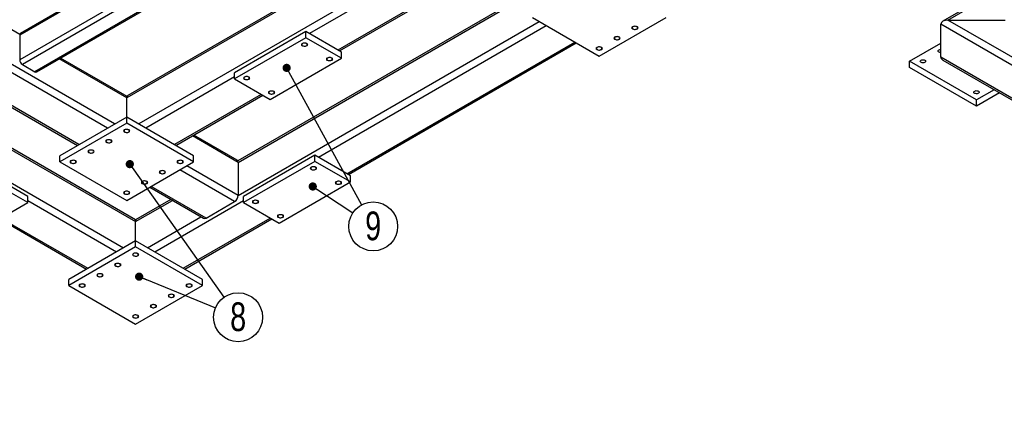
# Model space of a CAD drawing. Header units: millimetres. Extents: x 5 to 589, y 5 to 415.
# Tile 12 of 15: x 277 to 397, y 278 to 325. Entities that reach past the tile are written whole.
import ezdxf

# ---------------------------------------------------------------- set-up
doc = ezdxf.new("R2010")
doc.units = ezdxf.units.MM
doc.layers.add('NOTES', color=6, linetype='Continuous')
doc.layers.add('TRAIT-FINS', color=9, linetype='Continuous')
doc.layers.add('TRAIT-FORT', color=4, linetype='Continuous', lineweight=25)
doc.styles.add('SLDTEXTSTYLE0', font='TXT', dxfattribs={"width": 0.75})
doc.dimstyles.new('SLDDIMSTYLE5', dxfattribs={"dimtxt": 0.18, "dimasz": 1, "dimexe": 0, "dimexo": 0.0625, "dimgap": 0, "dimtad": 0, "dimtih": 1, "dimtoh": 1, "dimdec": 0, "dimrnd": 1e-09, "dimzin": 0, "dimdsep": 46, "dimtxsty": 'Standard', "dimblk1": 'DOT', "dimblk2": 'DOT', "dimsah": 1, "dimcen": 0.09, "dimadec": 0, "dimazin": 0, "dimtfac": 1, "dimtdec": 0, "dimtofl": 0, "dimtmove": 0, "dimatfit": 3, "dimldrblk": 'DOT', "dimfxl": 1, "dimfrac": 2, "dimtolj": 1, "dimtzin": 0, "dimarcsym": 0})

# ---------------------------------------------------------------- blocks, each defined once
blk = doc.blocks.new('SW_NOTE_19')
at = {"layer": 'NOTES', "color": 0}
blk.add_circle((2.49, -1.64), 2.98, dxfattribs=at)
at = {"layer": 'NOTES', "color": 0, "insert": (2.49, 0.17), "char_height": 3.5, "attachment_point": 2, "style": 'SLDTEXTSTYLE0'}
blk.add_mtext('9', dxfattribs=at)
blk = doc.blocks.new('_Dot')
at = {"color": 0, "linetype": 'ByBlock', "lineweight": -2}
blk.add_line((-0.5, 0), (-1, 0), dxfattribs=at)
at = {"color": 0, "linetype": 'ByBlock', "const_width": 0.5}
blk.add_lwpolyline([(-0.25, 0, 1), (0.25, 0, 1)], format="xyb", close=True, dxfattribs=at)
blk = doc.blocks.new('SW_NOTE_23')
at = {"layer": 'NOTES', "color": 0}
blk.add_circle((1.72, -2.43), 2.98, dxfattribs=at)
at = {"layer": 'NOTES', "color": 0, "insert": (1.73, -0.62), "char_height": 3.5, "attachment_point": 2, "style": 'SLDTEXTSTYLE0'}
blk.add_mtext('8', dxfattribs=at)

msp = doc.modelspace()

# ---------------------------------------------------------------- linework, layer by layer
at = {"layer": 'TRAIT-FINS', "lineweight": 18, "flags": 128}
for points in [[(352.0397, 323.967), (351.9564, 324.039), (351.9271, 324.124), (351.9564, 324.209), (352.0397, 324.281), (352.1645, 324.3291), (352.3117, 324.346), (352.4589, 324.3291), (352.5837, 324.281), (352.667, 324.209), (352.6963, 324.124), (352.667, 324.039), (352.5837, 323.967), (352.4589, 323.9189), (352.3117, 323.9019), (352.1645, 323.9189), (352.0397, 323.967)], [(311.7346, 321.926), (311.6513, 321.998), (311.622, 322.083), (311.6513, 322.1679), (311.7346, 322.24), (311.8594, 322.2881), (312.0066, 322.305), (312.1538, 322.2881), (312.2786, 322.24), (312.3619, 322.1679), (312.3912, 322.083), (312.3619, 321.998), (312.2786, 321.926), (312.1538, 321.8778), (312.0066, 321.8609), (311.8594, 321.8778), (311.7346, 321.926)], [(349.864, 322.711), (349.7806, 322.783), (349.7514, 322.868), (349.7806, 322.9529), (349.864, 323.025), (349.9888, 323.0731), (350.136, 323.09), (350.2832, 323.0731), (350.4079, 323.025), (350.4913, 322.9529), (350.5206, 322.868), (350.4913, 322.783), (350.4079, 322.711), (350.2832, 322.6628), (350.136, 322.6459), (349.9888, 322.6628), (349.864, 322.711)], [(347.6883, 321.455), (347.6049, 321.527), (347.5757, 321.612), (347.6049, 321.6969), (347.6883, 321.769), (347.8131, 321.8171), (347.9603, 321.834), (348.1075, 321.8171), (348.2322, 321.769), (348.3156, 321.6969), (348.3449, 321.612), (348.3156, 321.527), (348.2322, 321.455), (348.1075, 321.4068), (347.9603, 321.3899), (347.8131, 321.4068), (347.6883, 321.455)], [(314.7806, 320.1675), (314.6973, 320.2396), (314.668, 320.3245), (314.6973, 320.4095), (314.7806, 320.4815), (314.9054, 320.5297), (315.0526, 320.5466), (315.1998, 320.5297), (315.3246, 320.4815), (315.4079, 320.4095), (315.4372, 320.3245), (315.4079, 320.2396), (315.3246, 320.1675), (315.1998, 320.1194), (315.0526, 320.1025), (314.9054, 320.1194), (314.7806, 320.1675)], [(304.6636, 317.8439), (304.5802, 317.916), (304.5509, 318.0009), (304.5802, 318.0859), (304.6636, 318.1579), (304.7884, 318.2061), (304.9355, 318.223), (305.0827, 318.2061), (305.2075, 318.1579), (305.2909, 318.0859), (305.3202, 318.0009), (305.2909, 317.916), (305.2075, 317.8439), (305.0827, 317.7958), (304.9355, 317.7789), (304.7884, 317.7958), (304.6636, 317.8439)], [(307.7096, 316.0855), (307.6262, 316.1575), (307.5969, 316.2425), (307.6262, 316.3275), (307.7096, 316.3995), (307.8344, 316.4476), (307.9815, 316.4645), (308.1287, 316.4476), (308.2535, 316.3995), (308.3369, 316.3275), (308.3662, 316.2425), (308.3369, 316.1575), (308.2535, 316.0855), (308.1287, 316.0374), (307.9815, 316.0205), (307.8344, 316.0374), (307.7096, 316.0855)], [(290.0319, 311.4069), (289.9485, 311.4789), (289.9193, 311.5639), (289.9485, 311.6488), (290.0319, 311.7209), (290.1567, 311.769), (290.3039, 311.7859), (290.4511, 311.769), (290.5758, 311.7209), (290.6592, 311.6488), (290.6885, 311.5639), (290.6592, 311.4789), (290.5758, 311.4069), (290.4511, 311.3587), (290.3039, 311.3418), (290.1567, 311.3587), (290.0319, 311.4069)], [(287.8562, 310.1508), (287.7728, 310.2229), (287.7435, 310.3078), (287.7728, 310.3928), (287.8562, 310.4648), (287.981, 310.513), (288.1282, 310.5299), (288.2753, 310.513), (288.4001, 310.4648), (288.4835, 310.3928), (288.5128, 310.3078), (288.4835, 310.2229), (288.4001, 310.1508), (288.2753, 310.1027), (288.1282, 310.0858), (287.981, 310.1027), (287.8562, 310.1508)], [(285.6805, 308.8948), (285.5971, 308.9669), (285.5678, 309.0518), (285.5971, 309.1368), (285.6805, 309.2088), (285.8053, 309.257), (285.9524, 309.2739), (286.0996, 309.257), (286.2244, 309.2088), (286.3078, 309.1368), (286.3371, 309.0518), (286.3078, 308.9669), (286.2244, 308.8948), (286.0996, 308.8467), (285.9524, 308.8298), (285.8053, 308.8467), (285.6805, 308.8948)], [(283.5048, 307.6388), (283.4214, 307.7109), (283.3921, 307.7958), (283.4214, 307.8808), (283.5048, 307.9528), (283.6295, 308.001), (283.7767, 308.0179), (283.9239, 308.001), (284.0487, 307.9528), (284.1321, 307.8808), (284.1613, 307.7958), (284.1321, 307.7109), (284.0487, 307.6388), (283.9239, 307.5907), (283.7767, 307.5738), (283.6295, 307.5907), (283.5048, 307.6388)], [(296.559, 307.6388), (296.4757, 307.7109), (296.4464, 307.7958), (296.4757, 307.8808), (296.559, 307.9528), (296.6838, 308.001), (296.831, 308.0179), (296.9782, 308.001), (297.103, 307.9528), (297.1863, 307.8808), (297.2156, 307.7958), (297.1863, 307.7109), (297.103, 307.6388), (296.9782, 307.5907), (296.831, 307.5738), (296.6838, 307.5907), (296.559, 307.6388)], [(294.3833, 306.3828), (294.3, 306.4548), (294.2707, 306.5398), (294.3, 306.6248), (294.3833, 306.6968), (294.5081, 306.7449), (294.6553, 306.7618), (294.8025, 306.7449), (294.9273, 306.6968), (295.0106, 306.6248), (295.0399, 306.5398), (295.0106, 306.4548), (294.9273, 306.3828), (294.8025, 306.3347), (294.6553, 306.3178), (294.5081, 306.3347), (294.3833, 306.3828)], [(312.8225, 306.8538), (312.7391, 306.9258), (312.7099, 307.0108), (312.7391, 307.0958), (312.8225, 307.1678), (312.9473, 307.2159), (313.0945, 307.2328), (313.2417, 307.2159), (313.3664, 307.1678), (313.4498, 307.0958), (313.4791, 307.0108), (313.4498, 306.9258), (313.3664, 306.8538), (313.2417, 306.8057), (313.0945, 306.7888), (312.9473, 306.8057), (312.8225, 306.8538)], [(292.2076, 305.1268), (292.1242, 305.1988), (292.095, 305.2838), (292.1242, 305.3688), (292.2076, 305.4408), (292.3324, 305.4889), (292.4796, 305.5058), (292.6268, 305.4889), (292.7515, 305.4408), (292.8349, 305.3688), (292.8642, 305.2838), (292.8349, 305.1988), (292.7515, 305.1268), (292.6268, 305.0787), (292.4796, 305.0618), (292.3324, 305.0787), (292.2076, 305.1268)], [(315.8685, 305.0954), (315.7851, 305.1674), (315.7558, 305.2524), (315.7851, 305.3374), (315.8685, 305.4094), (315.9933, 305.4575), (316.1405, 305.4744), (316.2877, 305.4575), (316.4124, 305.4094), (316.4958, 305.3374), (316.5251, 305.2524), (316.4958, 305.1674), (316.4124, 305.0954), (316.2877, 305.0473), (316.1405, 305.0304), (315.9933, 305.0473), (315.8685, 305.0954)], [(290.0319, 303.8708), (289.9485, 303.9428), (289.9193, 304.0278), (289.9485, 304.1128), (290.0319, 304.1848), (290.1567, 304.2329), (290.3039, 304.2498), (290.4511, 304.2329), (290.5758, 304.1848), (290.6592, 304.1128), (290.6885, 304.0278), (290.6592, 303.9428), (290.5758, 303.8708), (290.4511, 303.8227), (290.3039, 303.8057), (290.1567, 303.8227), (290.0319, 303.8708)], [(305.7514, 302.7718), (305.6681, 302.8438), (305.6388, 302.9288), (305.6681, 303.0137), (305.7514, 303.0858), (305.8762, 303.1339), (306.0234, 303.1508), (306.1706, 303.1339), (306.2954, 303.0858), (306.3787, 303.0137), (306.408, 302.9288), (306.3787, 302.8438), (306.2954, 302.7718), (306.1706, 302.7236), (306.0234, 302.7067), (305.8762, 302.7236), (305.7514, 302.7718)], [(308.7974, 301.0134), (308.7141, 301.0854), (308.6848, 301.1704), (308.7141, 301.2553), (308.7974, 301.3274), (308.9222, 301.3755), (309.0694, 301.3924), (309.2166, 301.3755), (309.3414, 301.3274), (309.4247, 301.2553), (309.454, 301.1704), (309.4247, 301.0854), (309.3414, 301.0134), (309.2166, 300.9652), (309.0694, 300.9483), (308.9222, 300.9652), (308.7974, 301.0134)], [(291.1198, 296.3347), (291.0364, 296.4067), (291.0071, 296.4917), (291.0364, 296.5767), (291.1198, 296.6487), (291.2445, 296.6968), (291.3917, 296.7137), (291.5389, 296.6968), (291.6637, 296.6487), (291.7471, 296.5767), (291.7763, 296.4917), (291.7471, 296.4067), (291.6637, 296.3347), (291.5389, 296.2866), (291.3917, 296.2697), (291.2445, 296.2866), (291.1198, 296.3347)], [(288.9441, 295.0787), (288.8607, 295.1507), (288.8314, 295.2357), (288.8607, 295.3207), (288.9441, 295.3927), (289.0688, 295.4408), (289.216, 295.4577), (289.3632, 295.4408), (289.488, 295.3927), (289.5714, 295.3207), (289.6006, 295.2357), (289.5714, 295.1507), (289.488, 295.0787), (289.3632, 295.0306), (289.216, 295.0137), (289.0688, 295.0306), (288.9441, 295.0787)], [(286.7683, 293.8227), (286.685, 293.8947), (286.6557, 293.9797), (286.685, 294.0647), (286.7683, 294.1367), (286.8931, 294.1848), (287.0403, 294.2017), (287.1875, 294.1848), (287.3123, 294.1367), (287.3956, 294.0647), (287.4249, 293.9797), (287.3956, 293.8947), (287.3123, 293.8227), (287.1875, 293.7746), (287.0403, 293.7576), (286.8931, 293.7746), (286.7683, 293.8227)], [(284.5926, 292.5667), (284.5092, 292.6387), (284.48, 292.7237), (284.5092, 292.8086), (284.5926, 292.8807), (284.7174, 292.9288), (284.8646, 292.9457), (285.0118, 292.9288), (285.1366, 292.8807), (285.2199, 292.8086), (285.2492, 292.7237), (285.2199, 292.6387), (285.1366, 292.5667), (285.0118, 292.5185), (284.8646, 292.5016), (284.7174, 292.5185), (284.5926, 292.5667)], [(297.6469, 292.5667), (297.5635, 292.6387), (297.5343, 292.7237), (297.5635, 292.8086), (297.6469, 292.8807), (297.7717, 292.9288), (297.9189, 292.9457), (298.0661, 292.9288), (298.1908, 292.8807), (298.2742, 292.8086), (298.3035, 292.7237), (298.2742, 292.6387), (298.1908, 292.5667), (298.0661, 292.5185), (297.9189, 292.5016), (297.7717, 292.5185), (297.6469, 292.5667)], [(295.4712, 291.3107), (295.3878, 291.3827), (295.3585, 291.4677), (295.3878, 291.5526), (295.4712, 291.6247), (295.596, 291.6728), (295.7432, 291.6897), (295.8903, 291.6728), (296.0151, 291.6247), (296.0985, 291.5526), (296.1278, 291.4677), (296.0985, 291.3827), (296.0151, 291.3107), (295.8903, 291.2625), (295.7432, 291.2456), (295.596, 291.2625), (295.4712, 291.3107)], [(293.2955, 290.0546), (293.2121, 290.1267), (293.1828, 290.2116), (293.2121, 290.2966), (293.2955, 290.3686), (293.4203, 290.4168), (293.5674, 290.4337), (293.7146, 290.4168), (293.8394, 290.3686), (293.9228, 290.2966), (293.9521, 290.2116), (293.9228, 290.1267), (293.8394, 290.0546), (293.7146, 290.0065), (293.5674, 289.9896), (293.4203, 290.0065), (293.2955, 290.0546)], [(291.1198, 288.7986), (291.0364, 288.8707), (291.0071, 288.9556), (291.0364, 289.0406), (291.1198, 289.1126), (291.2445, 289.1608), (291.3917, 289.1777), (291.5389, 289.1608), (291.6637, 289.1126), (291.7471, 289.0406), (291.7763, 288.9556), (291.7471, 288.8707), (291.6637, 288.7986), (291.5389, 288.7505), (291.3917, 288.7336), (291.2445, 288.7505), (291.1198, 288.7986)]]:
    msp.add_lwpolyline(points, dxfattribs=at)
at = {"layer": 'TRAIT-FORT', "lineweight": 25}
for p, q in [((501.6862, 389.4698), (389.8919, 324.9323)), ((390.5072, 325.0795), (501.6862, 389.2617)), ((313.1856, 343.991), (277.2496, 323.2457)), ((313.0503, 344.0691), (277.3452, 323.457)), ((315.7968, 342.4836), (277.2496, 320.2307)), ((316.4496, 342.1067), (277.5759, 319.6655)), ((317.9726, 341.2275), (279.0989, 318.7863)), ((279.3297, 318.7634), (318.1078, 341.1495)), ((229.7823, 336.0782), (291.3917, 300.5118)), ((291.3917, 300.72), (229.9626, 336.1822)), ((325.4409, 335.8681), (290.3039, 315.584)), ((325.2606, 335.9722), (290.4313, 315.8657)), ((328.9226, 333.8582), (291.7724, 312.4118)), ((329.793, 333.3557), (312.6049, 323.4333)), ((229.1121, 332.4452), (289.9232, 297.3397)), ((288.8353, 312.4118), (255.2207, 331.8172)), ((333.9269, 331.723), (316.0861, 321.4237)), ((316.2663, 321.3196), (334.2346, 331.6925)), ((287.965, 311.9094), (254.3503, 331.3147)), ((250.689, 329.2011), (284.3036, 309.7957)), ((284.4838, 309.8998), (250.8692, 329.3051)), ((277.2575, 323.3236), (268.1012, 328.6095)), ((339.7666, 328.6462), (303.863, 307.9195)), ((303.9021, 307.7339), (339.9468, 328.5421)), ((303.9021, 303.714), (340.6171, 324.9091)), ((313.6928, 308.3611), (341.4874, 324.4066)), ((339.8013, 325.38), (347.9603, 320.6699)), ((347.9603, 320.6699), (356.1192, 325.38)), ((463.6112, 281.8726), (389.637, 324.577)), ((389.637, 320.5571), (389.637, 324.577)), ((463.6112, 282.8775), (390.5072, 325.0795)), ((390.5072, 325.0795), (397.4695, 325.0795)), ((277.2496, 323.2457), (277.2496, 320.2307)), ((312.1698, 323.6845), (303.4669, 318.6605)), ((312.1698, 322.9308), (312.1698, 323.6845)), ((316.5212, 321.1725), (312.1698, 323.6845)), ((312.1698, 322.9308), (303.4669, 317.9067)), ((316.5212, 320.4187), (312.1698, 322.9308)), ((317.1739, 306.3515), (344.9686, 322.397)), ((317.3542, 306.2475), (345.1488, 322.293)), ((385.8295, 320.0546), (389.637, 322.2526)), ((316.5212, 320.4187), (316.5212, 321.1725)), ((277.5759, 319.6655), (279.0989, 318.7863)), ((290.3039, 315.584), (282.063, 320.3413)), ((290.343, 315.7695), (282.2433, 320.4454)), ((307.8184, 315.3947), (316.5212, 320.4187)), ((393.9884, 315.3446), (385.8295, 320.0546)), ((385.8295, 319.3009), (385.8295, 320.0546)), ((463.6112, 277.8527), (389.637, 320.5571)), ((389.8919, 320.2018), (463.6112, 277.6445)), ((303.4669, 317.9067), (303.4669, 318.6605)), ((393.9884, 314.5908), (385.8295, 319.3009)), ((303.4669, 318.158), (292.6428, 311.9094)), ((303.4669, 317.9067), (307.8184, 315.3947)), ((306.7304, 316.0228), (296.1239, 309.8998)), ((396.1471, 316.5907), (393.9884, 315.3446)), ((396.7999, 316.2139), (393.9884, 314.5908)), ((290.3039, 313.2596), (290.3039, 315.584)), ((296.3041, 309.7957), (306.9106, 315.9187)), ((393.9884, 314.5908), (393.9884, 315.3446)), ((290.3039, 313.2596), (282.1449, 308.5496)), ((290.3039, 312.5059), (282.1449, 307.7958)), ((290.3039, 312.5059), (290.3039, 313.2596)), ((298.4628, 308.5496), (290.3039, 313.2596)), ((298.4628, 307.7958), (290.3039, 312.5059)), ((303.9021, 307.7339), (298.3173, 310.9579)), ((303.7746, 308.0156), (298.4976, 311.062)), ((278.2287, 303.5883), (269.5258, 308.6124)), ((278.2287, 302.8346), (269.5258, 307.8586)), ((282.1449, 307.7958), (282.1449, 308.5496)), ((282.1449, 307.7958), (290.3039, 303.0858)), ((290.3039, 303.0858), (298.4628, 307.7958)), ((298.4628, 307.7958), (298.4628, 308.5496)), ((303.9021, 307.7339), (303.9021, 303.714)), ((313.2576, 308.6124), (304.5548, 303.5883)), ((313.2576, 307.8586), (304.5548, 302.8346)), ((313.2576, 307.8586), (313.2576, 308.6124)), ((317.6091, 306.1003), (313.2576, 308.6124)), ((317.6091, 305.3466), (313.2576, 307.8586)), ((303.4669, 302.9603), (296.7767, 306.8225)), ((303.9021, 303.714), (297.6471, 307.3249)), ((308.9062, 300.3225), (317.6091, 305.3466)), ((317.6091, 305.3466), (317.6091, 306.1003)), ((293.1154, 304.7088), (299.6781, 300.9202)), ((299.9858, 300.9507), (293.2956, 304.8129)), ((273.8772, 300.3225), (278.2287, 302.8346)), ((278.2287, 302.8346), (278.2287, 303.5883)), ((278.2287, 303.0859), (289.0528, 296.8372)), ((295.7084, 303.2119), (291.3917, 300.72)), ((291.3917, 300.5118), (295.8887, 303.1078)), ((293.7306, 296.8372), (304.5548, 303.0859)), ((299.9858, 300.9507), (303.4669, 302.9603)), ((304.5548, 302.8346), (304.5548, 303.5883)), ((304.5548, 302.8346), (308.9062, 300.3225)), ((274.785, 300.8466), (285.3915, 294.7236)), ((274.9652, 300.9506), (285.5717, 294.8276)), ((291.3917, 300.5118), (291.3917, 300.72)), ((291.3917, 300.72), (291.3917, 300.5118)), ((291.3917, 298.1874), (291.3917, 300.5118)), ((292.8603, 297.3397), (299.3704, 301.0979)), ((297.2118, 294.8276), (307.8183, 300.9506)), ((297.392, 294.7236), (307.9985, 300.8466)), ((291.3917, 298.1874), (283.2328, 293.4774)), ((291.3917, 297.4337), (291.3917, 298.1874)), ((299.5507, 293.4774), (291.3917, 298.1874)), ((291.3917, 297.4337), (283.2328, 292.7237)), ((299.5507, 292.7237), (291.3917, 297.4337)), ((283.2328, 292.7237), (283.2328, 293.4774)), ((299.5507, 292.7237), (299.5507, 293.4774)), ((283.2328, 292.7237), (291.3917, 288.0136)), ((291.3917, 288.0136), (299.5507, 292.7237))]:
    msp.add_line(p, q, dxfattribs=at)
at = {"layer": 'TRAIT-FORT', "lineweight": 25, "flags": 128}
for points in [[(352.0805, 323.9905), (352.1589, 323.9571), (352.2509, 323.9385), (352.3483, 323.9364), (352.4424, 323.951), (352.5249, 323.9809), (352.5885, 324.0236), (352.6275, 324.0751), (352.6384, 324.131), (352.6203, 324.1863), (352.5747, 324.2361), (352.5058, 324.2758), (352.4197, 324.3021), (352.3239, 324.3126), (352.2271, 324.3063), (352.1378, 324.2838), (352.0639, 324.2471), (352.0121, 324.1995), (351.9868, 324.1451), (351.9905, 324.0889), (352.0227, 324.0358), (352.0805, 323.9905)], [(311.7754, 321.9495), (311.8538, 321.9161), (311.9458, 321.8975), (312.0432, 321.8954), (312.1373, 321.91), (312.2199, 321.9399), (312.2834, 321.9826), (312.3224, 322.0341), (312.3333, 322.09), (312.3152, 322.1453), (312.2697, 322.195), (312.2007, 322.2348), (312.1146, 322.2611), (312.0188, 322.2716), (311.922, 322.2653), (311.8327, 322.2428), (311.7588, 322.2061), (311.707, 322.1584), (311.6817, 322.1041), (311.6854, 322.0479), (311.7176, 321.9948), (311.7754, 321.9495)], [(349.9048, 322.7345), (349.9832, 322.7011), (350.0752, 322.6825), (350.1726, 322.6804), (350.2667, 322.695), (350.3492, 322.7249), (350.4128, 322.7676), (350.4518, 322.8191), (350.4627, 322.875), (350.4446, 322.9303), (350.399, 322.98), (350.3301, 323.0198), (350.244, 323.0461), (350.1482, 323.0566), (350.0514, 323.0503), (349.962, 323.0278), (349.8882, 322.9911), (349.8363, 322.9434), (349.8111, 322.8891), (349.8148, 322.8329), (349.8469, 322.7798), (349.9048, 322.7345)], [(347.7291, 321.4785), (347.8075, 321.4451), (347.8995, 321.4265), (347.9969, 321.4244), (348.091, 321.439), (348.1735, 321.4689), (348.2371, 321.5115), (348.2761, 321.5631), (348.287, 321.619), (348.2688, 321.6743), (348.2233, 321.724), (348.1544, 321.7638), (348.0682, 321.7901), (347.9725, 321.8006), (347.8757, 321.7943), (347.7863, 321.7718), (347.7125, 321.7351), (347.6606, 321.6874), (347.6354, 321.6331), (347.639, 321.5769), (347.6712, 321.5238), (347.7291, 321.4785)], [(389.637, 321.1219), (389.6247, 321.122), (389.529, 321.1325), (389.4428, 321.1588), (389.3739, 321.1986), (389.3284, 321.2483), (389.3103, 321.3036), (389.3212, 321.3595), (389.3601, 321.411), (389.4237, 321.4537), (389.5062, 321.4836), (389.6004, 321.4982), (389.637, 321.4994)], [(314.8214, 320.1911), (314.8998, 320.1577), (314.9918, 320.1391), (315.0892, 320.137), (315.1833, 320.1516), (315.2659, 320.1815), (315.3294, 320.2241), (315.3684, 320.2757), (315.3793, 320.3316), (315.3612, 320.3869), (315.3156, 320.4366), (315.2467, 320.4764), (315.1606, 320.5027), (315.0648, 320.5131), (314.968, 320.5068), (314.8787, 320.4843), (314.8048, 320.4477), (314.753, 320.4), (314.7277, 320.3457), (314.7314, 320.2895), (314.7636, 320.2364), (314.8214, 320.1911)], [(387.6924, 320.1881), (387.7503, 320.1428), (387.7825, 320.0897), (387.7861, 320.0335), (387.7609, 319.9791), (387.709, 319.9315), (387.6352, 319.8948), (387.5459, 319.8723), (387.449, 319.866), (387.3533, 319.8765), (387.2671, 319.9028), (387.1982, 319.9425), (387.1527, 319.9923), (387.1346, 320.0476), (387.1455, 320.1035), (387.1844, 320.155), (387.248, 320.1977), (387.3305, 320.2276), (387.4246, 320.2422), (387.522, 320.2401), (387.614, 320.2215), (387.6924, 320.1881)], [(304.7044, 317.8675), (304.7828, 317.8341), (304.8748, 317.8155), (304.9721, 317.8134), (305.0663, 317.8279), (305.1488, 317.8579), (305.2124, 317.9005), (305.2513, 317.9521), (305.2622, 318.008), (305.2441, 318.0633), (305.1986, 318.113), (305.1297, 318.1528), (305.0435, 318.1791), (304.9478, 318.1895), (304.8509, 318.1832), (304.7616, 318.1607), (304.6877, 318.124), (304.6359, 318.0764), (304.6107, 318.0221), (304.6143, 317.9658), (304.6465, 317.9127), (304.7044, 317.8675)], [(307.7504, 316.1091), (307.8288, 316.0756), (307.9208, 316.0571), (308.0181, 316.055), (308.1123, 316.0695), (308.1948, 316.0995), (308.2584, 316.1421), (308.2973, 316.1937), (308.3082, 316.2496), (308.2901, 316.3048), (308.2446, 316.3546), (308.1757, 316.3944), (308.0895, 316.4206), (307.9938, 316.4311), (307.8969, 316.4248), (307.8076, 316.4023), (307.7337, 316.3656), (307.6819, 316.318), (307.6567, 316.2636), (307.6603, 316.2074), (307.6925, 316.1543), (307.7504, 316.1091)], [(394.2196, 316.42), (394.2774, 316.3748), (394.3096, 316.3217), (394.3133, 316.2655), (394.288, 316.2111), (394.2362, 316.1635), (394.1623, 316.1268), (394.073, 316.1043), (393.9762, 316.098), (393.8804, 316.1084), (393.7943, 316.1347), (393.7253, 316.1745), (393.6798, 316.2242), (393.6617, 316.2795), (393.6726, 316.3354), (393.7116, 316.387), (393.7751, 316.4296), (393.8577, 316.4596), (393.9518, 316.4741), (394.0492, 316.472), (394.1411, 316.4534), (394.2196, 316.42)], [(290.0727, 311.4304), (290.1511, 311.397), (290.2431, 311.3784), (290.3405, 311.3763), (290.4346, 311.3909), (290.5171, 311.4208), (290.5807, 311.4634), (290.6197, 311.515), (290.6306, 311.5709), (290.6124, 311.6262), (290.5669, 311.6759), (290.498, 311.7157), (290.4118, 311.742), (290.3161, 311.7525), (290.2193, 311.7462), (290.1299, 311.7237), (290.0561, 311.687), (290.0042, 311.6393), (289.979, 311.585), (289.9826, 311.5288), (290.0148, 311.4757), (290.0727, 311.4304)], [(287.897, 310.1744), (287.9754, 310.141), (288.0674, 310.1224), (288.1648, 310.1203), (288.2589, 310.1349), (288.3414, 310.1648), (288.405, 310.2074), (288.4439, 310.259), (288.4549, 310.3149), (288.4367, 310.3702), (288.3912, 310.4199), (288.3223, 310.4597), (288.2361, 310.486), (288.1404, 310.4964), (288.0435, 310.4901), (287.9542, 310.4676), (287.8804, 310.431), (287.8285, 310.3833), (287.8033, 310.329), (287.8069, 310.2728), (287.8391, 310.2197), (287.897, 310.1744)], [(285.7213, 308.9184), (285.7997, 308.885), (285.8917, 308.8664), (285.989, 308.8643), (286.0832, 308.8789), (286.1657, 308.9088), (286.2293, 308.9514), (286.2682, 309.003), (286.2791, 309.0589), (286.261, 309.1142), (286.2155, 309.1639), (286.1466, 309.2037), (286.0604, 309.23), (285.9647, 309.2404), (285.8678, 309.2341), (285.7785, 309.2116), (285.7046, 309.1749), (285.6528, 309.1273), (285.6276, 309.073), (285.6312, 309.0167), (285.6634, 308.9636), (285.7213, 308.9184)], [(283.5456, 307.6624), (283.624, 307.629), (283.716, 307.6104), (283.8133, 307.6083), (283.9075, 307.6228), (283.99, 307.6528), (284.0535, 307.6954), (284.0925, 307.747), (284.1034, 307.8029), (284.0853, 307.8582), (284.0398, 307.9079), (283.9709, 307.9477), (283.8847, 307.974), (283.789, 307.9844), (283.6921, 307.9781), (283.6028, 307.9556), (283.5289, 307.9189), (283.4771, 307.8713), (283.4519, 307.817), (283.4555, 307.7607), (283.4877, 307.7076), (283.5456, 307.6624)], [(296.5998, 307.6624), (296.6782, 307.629), (296.7702, 307.6104), (296.8676, 307.6083), (296.9617, 307.6228), (297.0443, 307.6528), (297.1078, 307.6954), (297.1468, 307.747), (297.1577, 307.8029), (297.1396, 307.8582), (297.0941, 307.9079), (297.0251, 307.9477), (296.939, 307.974), (296.8432, 307.9844), (296.7464, 307.9781), (296.6571, 307.9556), (296.5832, 307.9189), (296.5314, 307.8713), (296.5061, 307.817), (296.5098, 307.7607), (296.542, 307.7076), (296.5998, 307.6624)], [(294.4241, 306.4064), (294.5025, 306.373), (294.5945, 306.3544), (294.6919, 306.3523), (294.786, 306.3668), (294.8685, 306.3968), (294.9321, 306.4394), (294.9711, 306.491), (294.982, 306.5469), (294.9639, 306.6021), (294.9183, 306.6519), (294.8494, 306.6917), (294.7633, 306.7179), (294.6675, 306.7284), (294.5707, 306.7221), (294.4814, 306.6996), (294.4075, 306.6629), (294.3557, 306.6153), (294.3304, 306.5609), (294.3341, 306.5047), (294.3663, 306.4516), (294.4241, 306.4064)], [(312.8633, 306.8774), (312.9417, 306.844), (313.0337, 306.8254), (313.1311, 306.8233), (313.2252, 306.8378), (313.3077, 306.8678), (313.3713, 306.9104), (313.4102, 306.962), (313.4212, 307.0179), (313.403, 307.0731), (313.3575, 307.1229), (313.2886, 307.1627), (313.2024, 307.189), (313.1067, 307.1994), (313.0099, 307.1931), (312.9205, 307.1706), (312.8467, 307.1339), (312.7948, 307.0863), (312.7696, 307.0319), (312.7732, 306.9757), (312.8054, 306.9226), (312.8633, 306.8774)], [(292.2484, 305.1503), (292.3268, 305.1169), (292.4188, 305.0984), (292.5162, 305.0963), (292.6103, 305.1108), (292.6928, 305.1407), (292.7564, 305.1834), (292.7954, 305.2349), (292.8063, 305.2909), (292.7882, 305.3461), (292.7426, 305.3959), (292.6737, 305.4356), (292.5876, 305.4619), (292.4918, 305.4724), (292.395, 305.4661), (292.3057, 305.4436), (292.2318, 305.4069), (292.1799, 305.3593), (292.1547, 305.3049), (292.1584, 305.2487), (292.1905, 305.1956), (292.2484, 305.1503)], [(315.9093, 305.1189), (315.9877, 305.0855), (316.0797, 305.067), (316.1771, 305.0649), (316.2712, 305.0794), (316.3537, 305.1093), (316.4173, 305.152), (316.4562, 305.2035), (316.4672, 305.2595), (316.449, 305.3147), (316.4035, 305.3645), (316.3346, 305.4042), (316.2484, 305.4305), (316.1527, 305.441), (316.0559, 305.4347), (315.9665, 305.4122), (315.8927, 305.3755), (315.8408, 305.3279), (315.8156, 305.2735), (315.8192, 305.2173), (315.8514, 305.1642), (315.9093, 305.1189)], [(290.0727, 303.8943), (290.1511, 303.8609), (290.2431, 303.8423), (290.3405, 303.8402), (290.4346, 303.8548), (290.5171, 303.8847), (290.5807, 303.9274), (290.6197, 303.9789), (290.6306, 304.0348), (290.6124, 304.0901), (290.5669, 304.1399), (290.498, 304.1796), (290.4118, 304.2059), (290.3161, 304.2164), (290.2193, 304.2101), (290.1299, 304.1876), (290.0561, 304.1509), (290.0042, 304.1033), (289.979, 304.0489), (289.9826, 303.9927), (290.0148, 303.9396), (290.0727, 303.8943)], [(305.7922, 302.7953), (305.8706, 302.7619), (305.9626, 302.7433), (306.06, 302.7412), (306.1541, 302.7558), (306.2366, 302.7857), (306.3002, 302.8284), (306.3392, 302.8799), (306.3501, 302.9358), (306.332, 302.9911), (306.2864, 303.0408), (306.2175, 303.0806), (306.1314, 303.1069), (306.0356, 303.1174), (305.9388, 303.1111), (305.8495, 303.0886), (305.7756, 303.0519), (305.7238, 303.0042), (305.6985, 302.9499), (305.7022, 302.8937), (305.7344, 302.8406), (305.7922, 302.7953)], [(308.8382, 301.0369), (308.9166, 301.0035), (309.0086, 300.9849), (309.106, 300.9828), (309.2001, 300.9974), (309.2826, 301.0273), (309.3462, 301.0699), (309.3852, 301.1215), (309.3961, 301.1774), (309.378, 301.2327), (309.3324, 301.2824), (309.2635, 301.3222), (309.1774, 301.3485), (309.0816, 301.359), (308.9848, 301.3527), (308.8955, 301.3302), (308.8216, 301.2935), (308.7698, 301.2458), (308.7445, 301.1915), (308.7482, 301.1353), (308.7804, 301.0822), (308.8382, 301.0369)], [(291.1606, 296.3583), (291.239, 296.3249), (291.3309, 296.3063), (291.4283, 296.3042), (291.5225, 296.3187), (291.605, 296.3487), (291.6685, 296.3913), (291.7075, 296.4429), (291.7184, 296.4988), (291.7003, 296.554), (291.6548, 296.6038), (291.5859, 296.6436), (291.4997, 296.6698), (291.404, 296.6803), (291.3071, 296.674), (291.2178, 296.6515), (291.1439, 296.6148), (291.0921, 296.5672), (291.0669, 296.5128), (291.0705, 296.4566), (291.1027, 296.4035), (291.1606, 296.3583)], [(288.9848, 295.1022), (289.0633, 295.0688), (289.1552, 295.0503), (289.2526, 295.0482), (289.3467, 295.0627), (289.4293, 295.0926), (289.4928, 295.1353), (289.5318, 295.1868), (289.5427, 295.2428), (289.5246, 295.298), (289.4791, 295.3478), (289.4101, 295.3875), (289.324, 295.4138), (289.2282, 295.4243), (289.1314, 295.418), (289.0421, 295.3955), (288.9682, 295.3588), (288.9164, 295.3112), (288.8911, 295.2568), (288.8948, 295.2006), (288.927, 295.1475), (288.9848, 295.1022)], [(286.8091, 293.8462), (286.8875, 293.8128), (286.9795, 293.7942), (287.0769, 293.7921), (287.171, 293.8067), (287.2535, 293.8366), (287.3171, 293.8793), (287.3561, 293.9308), (287.367, 293.9867), (287.3489, 294.042), (287.3033, 294.0918), (287.2344, 294.1315), (287.1483, 294.1578), (287.0525, 294.1683), (286.9557, 294.162), (286.8664, 294.1395), (286.7925, 294.1028), (286.7407, 294.0552), (286.7154, 294.0008), (286.7191, 293.9446), (286.7513, 293.8915), (286.8091, 293.8462)], [(284.6334, 292.5902), (284.7118, 292.5568), (284.8038, 292.5382), (284.9012, 292.5361), (284.9953, 292.5507), (285.0778, 292.5806), (285.1414, 292.6233), (285.1804, 292.6748), (285.1913, 292.7307), (285.1732, 292.786), (285.1276, 292.8357), (285.0587, 292.8755), (284.9726, 292.9018), (284.8768, 292.9123), (284.78, 292.906), (284.6907, 292.8835), (284.6168, 292.8468), (284.5649, 292.7991), (284.5397, 292.7448), (284.5434, 292.6886), (284.5756, 292.6355), (284.6334, 292.5902)], [(297.6877, 292.5902), (297.7661, 292.5568), (297.8581, 292.5382), (297.9555, 292.5361), (298.0496, 292.5507), (298.1321, 292.5806), (298.1957, 292.6233), (298.2347, 292.6748), (298.2456, 292.7307), (298.2274, 292.786), (298.1819, 292.8357), (298.113, 292.8755), (298.0268, 292.9018), (297.9311, 292.9123), (297.8343, 292.906), (297.7449, 292.8835), (297.6711, 292.8468), (297.6192, 292.7991), (297.594, 292.7448), (297.5976, 292.6886), (297.6298, 292.6355), (297.6877, 292.5902)], [(295.512, 291.3342), (295.5904, 291.3008), (295.6824, 291.2822), (295.7798, 291.2801), (295.8739, 291.2947), (295.9564, 291.3246), (296.02, 291.3672), (296.0589, 291.4188), (296.0698, 291.4747), (296.0517, 291.53), (296.0062, 291.5797), (295.9373, 291.6195), (295.8511, 291.6458), (295.7554, 291.6563), (295.6585, 291.65), (295.5692, 291.6275), (295.4954, 291.5908), (295.4435, 291.5431), (295.4183, 291.4888), (295.4219, 291.4326), (295.4541, 291.3795), (295.512, 291.3342)], [(293.3363, 290.0782), (293.4147, 290.0448), (293.5067, 290.0262), (293.604, 290.0241), (293.6982, 290.0387), (293.7807, 290.0686), (293.8443, 290.1112), (293.8832, 290.1628), (293.8941, 290.2187), (293.876, 290.274), (293.8305, 290.3237), (293.7616, 290.3635), (293.6754, 290.3898), (293.5797, 290.4002), (293.4828, 290.3939), (293.3935, 290.3714), (293.3196, 290.3348), (293.2678, 290.2871), (293.2426, 290.2328), (293.2462, 290.1766), (293.2784, 290.1235), (293.3363, 290.0782)], [(291.1606, 288.8222), (291.239, 288.7888), (291.3309, 288.7702), (291.4283, 288.7681), (291.5225, 288.7827), (291.605, 288.8126), (291.6685, 288.8552), (291.7075, 288.9068), (291.7184, 288.9627), (291.7003, 289.018), (291.6548, 289.0677), (291.5859, 289.1075), (291.4997, 289.1338), (291.404, 289.1442), (291.3071, 289.1379), (291.2178, 289.1154), (291.1439, 289.0787), (291.0921, 289.0311), (291.0669, 288.9768), (291.0705, 288.9205), (291.1027, 288.8674), (291.1606, 288.8222)]]:
    msp.add_lwpolyline(points, dxfattribs=at)
at = {"layer": 'TRAIT-FORT', "lineweight": 25}
for centre, radius, start, end in [((277.4757, 323.2706), 0.2275, 125.013333, 186.298847), ((277.9582, 320.263), 0.7093, 182.605478, 237.394522), ((279.2341, 318.975), 0.2321, 234.382423, 294.307119), ((290.5966, 315.6212), 0.2951, 124.056351, 187.255829), ((303.6005, 307.7672), 0.3034, 353.701153, 54.986667), ((302.9573, 303.757), 0.9457, 302.605478, 357.394522), ((299.8055, 301.2023), 0.3095, 245.692881, 305.617577)]:
    msp.add_arc(centre, radius, start, end, dxfattribs=at)
for centre, start_param, end_param in [((390.5072, 324.577), 1.57079633, 3.14159265), ((390.5072, 324.577), 1.57079633, 3.14159265), ((390.5072, 320.5571), 3.14159265, 3.92707208), ((390.5072, 320.5571), 3.14159265, 3.92707208)]:
    msp.add_ellipse(centre, major_axis=(0.8703, 0), ratio=0.57738155, start_param=start_param, end_param=end_param, dxfattribs=at)

# ---------------------------------------------------------------- block references
at = {"layer": 'NOTES'}
for name, p in [('SW_NOTE_19', (317.8888, 301.5724)), ('SW_NOTE_23', (302.1755, 291.2932))]:
    msp.add_blockref(name, p, dxfattribs=at)

# ---------------------------------------------------------------- leaders
for points in [[(309.8194, 319.2488), (318.9471, 302.5457)], [(290.6828, 307.5205), (302.1755, 291.2932)], [(313.0066, 304.7976), (317.8888, 301.5724)], [(291.8256, 293.8066), (301.1395, 289.9901)]]:
    msp.add_leader(points, dimstyle='SLDDIMSTYLE5', dxfattribs=at)

doc.saveas('drawing.dxf')
